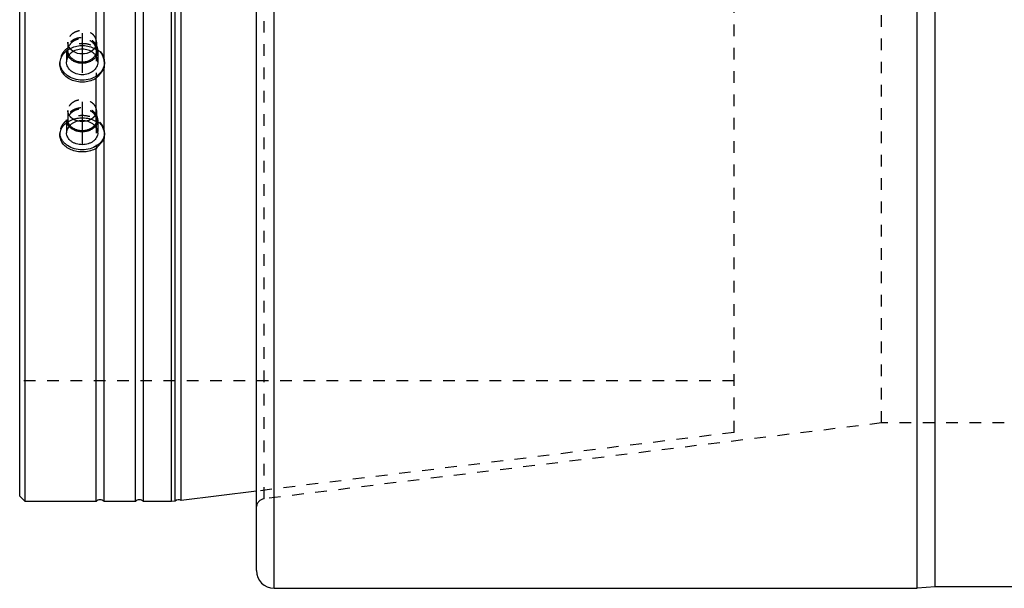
# Model space of a CAD drawing. Header units: millimetres. Extents: x -68 to 1068, y -309 to 1309.
# Tile 1 of 7: x -62 to 489, y -122 to 196. Entities that reach past the tile are written whole.
import ezdxf

# ---------------------------------------------------------------- set-up
doc = ezdxf.new("R2010")
doc.units = ezdxf.units.MM
doc.header["$LTSCALE"] = 65.185185
doc.linetypes.add('CENTER', pattern=[0.6, 0.375, -0.075, 0.075, -0.075])
doc.linetypes.add('HIDDEN', pattern=[0.2, 0.1, -0.1])
doc.layers.add('KONST.EL_MIT_GEO', color=7, linetype='CONTINUOUS')

msp = doc.modelspace()

# ---------------------------------------------------------------- linework, layer by layer
at = {"layer": 'KONST.EL_MIT_GEO', "color": 7, "linetype": 'Continuous'}
for p, q in [((80, -122.5), (80, 1122.5)), ((440, -122.5), (440, 1122.5)), ((450, -121.63), (450, 1121.63)), ((70, -112.5), (70, 1112.5)), ((-62.5, -71), (-62.5, 1071)), ((-59.5, -74), (-59.5, 1074)), ((2.26, -74), (2.26, 1074)), ((6.74, -74), (6.74, 1074)), ((22.5, -74), (22.5, 1074)), ((24.51, -73.75), (24.51, 1073.75)), ((27.88, -73.34), (27.88, 1073.34)), ((-15.26, 172.86), (-15.26, 547.48)), ((-19.74, 178.84), (-19.74, 540.26)), ((-15.26, 133), (-15.26, 168.68)), ((-19.74, 138.6), (-19.74, 162.79)), ((-39.89, 131.06), (-39.89, 131.08)), ((-15.26, -74), (-15.26, 129.09)), ((-15.11, 131.08), (-15.11, 131.06)), ((-19.74, -74), (-19.74, 123.59)), ((-59.5, -74), (-62.5, -71)), ((70, -68.17), (27.88, -73.34)), ((-19.74, -74), (-59.5, -74)), ((2.26, -74), (-15.26, -74)), ((22.5, -74), (6.74, -74)), ((24.51, -73.75), (22.5, -74)), ((80, -122.5), (440, -122.5)), ((450, -121.63), (440, -122.5)), ((550, -121.63), (450, -121.63))]:
    msp.add_line(p, q, dxfattribs=at)
at = {"layer": 'KONST.EL_MIT_GEO', "color": 8, "linetype": 'HIDDEN'}
for p, q in [((74.39, -72.44), (74.39, 1072.44)), ((337.5, -35.32), (337.5, 1035.32)), ((420, -30), (420, 1030)), ((-35.5, 182.93), (-35.5, 178.34)), ((-19.5, 182.93), (-19.5, 178.34)), ((-36.25, 178.34), (-36.25, 171.91)), ((-19.74, 178.84), (-19.74, 162.79)), ((-18.75, 178.34), (-18.75, 171.91)), ((-40, 171.91), (-40, 170.77)), ((-15.26, 172.86), (-15.26, 168.68)), ((-15, 171.91), (-15, 170.77)), ((-35.5, 144.67), (-35.5, 139.52)), ((-19.5, 144.67), (-19.5, 139.52)), ((-36.25, 139.52), (-36.25, 132.33)), ((-19.74, 138.6), (-19.74, 123.59)), ((-18.75, 139.52), (-18.75, 132.33)), ((-40, 132.33), (-40, 131.04)), ((-15.26, 133), (-15.26, 129.09)), ((-15, 132.33), (-15, 131.04)), ((337.5, -6.5), (-62.5, -6.5)), ((420, -30), (74.39, -72.44)), ((580, -30), (420, -30)), ((337.5, -35.32), (70, -68.17))]:
    msp.add_line(p, q, dxfattribs=at)
at = {"layer": 'KONST.EL_MIT_GEO', "color": 2, "linetype": 'CENTER'}
for p, q in [((-27.5, 187.93), (-27.5, 165.77)), ((-27.5, 149.67), (-27.5, 126.04))]:
    msp.add_line(p, q, dxfattribs=at)
at = {"layer": 'KONST.EL_MIT_GEO', "color": 8, "linetype": 'HIDDEN'}
for centre, radius, start, end in [((-30.38, 178.34), 5.87, 180.0006, 182.1178), ((-30.13, 178.34), 5.37, 176.258, 179.9979), ((-24.88, 178.34), 5.38, 0.0045, 5.2327), ((-31.6, 171.91), 8.4, 180.0021, 183.8936), ((-23.4, 171.91), 8.4, 356.1125, 359.9979), ((-30.75, 139.53), 4.75, 180.0464, 192.2781), ((-24.33, 139.55), 4.84, 346.1219, 348.8666), ((-24.24, 139.53), 4.74, 348.8614, 359.9654), ((-23.95, 139.53), 5.2, 347.916, 359.9557), ((-32.65, 132.33), 7.35, 180.0042, 185.0363), ((-22.35, 132.33), 7.35, 354.9887, 359.9959), ((75, -77.4), 5, 97, 180)]:
    msp.add_arc(centre, radius, start, end, dxfattribs=at)
at = {"layer": 'KONST.EL_MIT_GEO', "color": 7, "linetype": 'Continuous'}
for centre, radius, start, end in [((-31.57, 171.92), 8.43, 183.8936, 186.8559), ((-23.53, 170.76), 8.53, 0.0641, 14.288), ((-23.45, 171.92), 8.45, 352.238, 353.1444), ((-23.43, 171.92), 8.43, 353.1441, 356.1125), ((-23.44, 170.77), 8.44, 345.6361, 359.9675), ((-32.58, 132.33), 7.42, 185.0404, 189.7548), ((-22.41, 131.05), 7.41, 344.6661, 359.9463), ((-22.41, 132.33), 7.42, 350.2452, 354.9845), ((-17.5, -76), 3, 41.8103, 138.1897), ((4.5, -76), 3, 41.8103, 138.1897), ((26.5, -76), 3, 62.5064, 131.4936), ((80, -112.5), 10, 180, 270)]:
    msp.add_arc(centre, radius, start, end, dxfattribs=at)
at = {"layer": 'KONST.EL_MIT_GEO', "color": 8, "linetype": 'HIDDEN'}
for points, knots in [([(-19.5, 182.93), (-19.5, 183.36), (-19.61, 184.23), (-20.07, 185.47), (-20.82, 186.61), (-22.18, 187.96), (-24.43, 189.16), (-27.5, 189.64), (-30.57, 189.16), (-32.82, 187.96), (-34.18, 186.61), (-34.93, 185.47), (-35.39, 184.23), (-35.5, 183.36), (-35.5, 182.93)], [0, 0, 0, 0, 0.05639, 0.113797, 0.17304, 0.234598, 0.364165, 0.5, 0.635835, 0.765402, 0.82696, 0.886203, 0.94361, 1, 1, 1, 1]), ([(-15, 171.91), (-15, 172.58), (-15.16, 173.94), (-15.89, 175.89), (-17.07, 177.67), (-18.64, 179.23), (-20.55, 180.5), (-23.46, 181.77), (-27.5, 182.41), (-31.54, 181.77), (-34.45, 180.5), (-36.36, 179.23), (-37.93, 177.67), (-39.11, 175.89), (-39.84, 173.94), (-40, 172.58), (-40, 171.91)], [0, 0, 0, 0, 0.056331, 0.113679, 0.17286, 0.234353, 0.298256, 0.364307, 0.5, 0.635693, 0.701744, 0.765647, 0.82714, 0.886321, 0.943669, 1, 1, 1, 1]), ([(-18.75, 178.34), (-18.75, 178.81), (-18.87, 179.76), (-19.37, 181.12), (-20.2, 182.37), (-21.69, 183.84), (-24.15, 185.16), (-27.5, 185.69), (-30.85, 185.16), (-33.31, 183.84), (-34.8, 182.37), (-35.63, 181.12), (-36.13, 179.76), (-36.25, 178.81), (-36.25, 178.34)], [0, 0, 0, 0, 0.05639, 0.113797, 0.17304, 0.234598, 0.364165, 0.5, 0.635835, 0.765402, 0.82696, 0.886203, 0.94361, 1, 1, 1, 1]), ([(-34.99, 180.63), (-35.16, 180.99), (-35.41, 181.75), (-35.5, 182.54), (-35.5, 182.93)], [0, 0, 0, 0, 0.503741, 1, 1, 1, 1]), ([(-19.52, 178.83), (-19.56, 179.24), (-19.73, 180.07), (-20.46, 181.64), (-22.05, 183.34), (-24.63, 184.62), (-27.59, 185.04), (-30.53, 184.57), (-33.08, 183.25), (-34.63, 181.52), (-35.31, 179.93), (-35.46, 179.1), (-35.49, 178.69)], [0, 0, 0, 0, 0.056459, 0.114186, 0.235192, 0.365122, 0.50071, 0.63612, 0.765595, 0.886087, 0.943631, 1, 1, 1, 1]), ([(-19.5, 182.93), (-19.5, 182.54), (-19.59, 181.75), (-19.84, 180.99), (-20.01, 180.63)], [0, 0, 0, 0, 0.496259, 1, 1, 1, 1]), ([(-35.32, 175.13), (-35.6, 175.58), (-36.05, 176.55), (-36.23, 177.6), (-36.25, 178.12)], [0, 0, 0, 0, 0.506058, 1, 1, 1, 1]), ([(-34.87, 175.78), (-35.07, 176.18), (-35.39, 177.01), (-35.5, 177.9), (-35.5, 178.34)], [0, 0, 0, 0, 0.504644, 1, 1, 1, 1]), ([(-34.27, 179.43), (-34.34, 179.53), (-34.61, 179.9), (-34.85, 180.31), (-34.99, 180.63)], [0, 0, 0, 0, 0.253687, 1, 1, 1, 1]), ([(-32.49, 177.8), (-32.66, 177.92), (-33.32, 178.38), (-33.9, 178.96), (-34.27, 179.43)], [0, 0, 0, 0, 0.256686, 1, 1, 1, 1]), ([(-20.73, 179.43), (-20.85, 179.27), (-21.37, 178.66), (-22, 178.14), (-22.51, 177.8)], [0, 0, 0, 0, 0.244207, 1, 1, 1, 1]), ([(-20.01, 180.63), (-20.05, 180.53), (-20.26, 180.11), (-20.52, 179.71), (-20.73, 179.43)], [0, 0, 0, 0, 0.246875, 1, 1, 1, 1]), ([(-19.5, 178.34), (-19.5, 177.9), (-19.61, 177.01), (-19.93, 176.18), (-20.13, 175.78)], [0, 0, 0, 0, 0.495356, 1, 1, 1, 1]), ([(-18.75, 178.34), (-18.75, 177.78), (-18.91, 176.65), (-19.38, 175.61), (-19.68, 175.13)], [0, 0, 0, 0, 0.493869, 1, 1, 1, 1]), ([(-19.5, 144.67), (-19.5, 145.07), (-19.61, 145.89), (-20.24, 147.47), (-21.82, 149.2), (-24.45, 150.5), (-27.5, 150.95), (-30.55, 150.5), (-33.18, 149.2), (-34.76, 147.47), (-35.39, 145.89), (-35.5, 145.07), (-35.5, 144.67)], [0, 0, 0, 0, 0.054335, 0.11007, 0.228989, 0.360411, 0.5, 0.639589, 0.771011, 0.88993, 0.945665, 1, 1, 1, 1]), ([(-18.75, 139.52), (-18.75, 139.96), (-18.87, 140.86), (-19.38, 142.13), (-20.2, 143.3), (-21.3, 144.32), (-22.64, 145.15), (-24.68, 145.98), (-27.5, 146.4), (-30.32, 145.98), (-32.36, 145.15), (-33.7, 144.32), (-34.8, 143.3), (-35.62, 142.13), (-36.13, 140.86), (-36.25, 139.96), (-36.25, 139.52)], [0, 0, 0, 0, 0.05421, 0.109817, 0.167917, 0.229122, 0.29352, 0.360732, 0.5, 0.639268, 0.70648, 0.770878, 0.832083, 0.890183, 0.94579, 1, 1, 1, 1]), ([(-19.5, 139.52), (-19.5, 139.93), (-19.61, 140.74), (-20.24, 142.33), (-21.82, 144.06), (-24.45, 145.36), (-27.5, 145.81), (-30.55, 145.36), (-33.18, 144.06), (-34.76, 142.33), (-35.39, 140.74), (-35.5, 139.93), (-35.5, 139.52)], [0, 0, 0, 0, 0.054335, 0.11007, 0.228989, 0.360411, 0.5, 0.639589, 0.771011, 0.88993, 0.945665, 1, 1, 1, 1]), ([(-34.76, 142.1), (-35, 142.49), (-35.37, 143.32), (-35.5, 144.22), (-35.5, 144.67)], [0, 0, 0, 0, 0.50763, 1, 1, 1, 1]), ([(-19.5, 144.67), (-19.5, 144.22), (-19.63, 143.32), (-20, 142.49), (-20.24, 142.1)], [0, 0, 0, 0, 0.49237, 1, 1, 1, 1]), ([(-15, 132.33), (-15, 132.95), (-15.17, 134.23), (-15.9, 136.05), (-17.08, 137.72), (-19.22, 139.7), (-22.74, 141.44), (-27.5, 142.14), (-32.26, 141.44), (-35.78, 139.7), (-37.92, 137.72), (-39.1, 136.05), (-39.83, 134.23), (-40, 132.95), (-40, 132.33)], [0, 0, 0, 0, 0.054263, 0.109924, 0.168082, 0.229347, 0.360595, 0.5, 0.639405, 0.770653, 0.831918, 0.890076, 0.945737, 1, 1, 1, 1]), ([(-36.04, 138.08), (-36.08, 138.19), (-36.2, 138.67), (-36.25, 139.16), (-36.25, 139.52)], [0, 0, 0, 0, 0.252084, 1, 1, 1, 1]), ([(-34.88, 135.92), (-35.15, 136.25), (-35.61, 136.93), (-35.93, 137.69), (-36.04, 138.08)], [0, 0, 0, 0, 0.509763, 1, 1, 1, 1]), ([(-34.41, 136.44), (-34.65, 136.75), (-35.06, 137.41), (-35.31, 138.15), (-35.39, 138.52)], [0, 0, 0, 0, 0.509359, 1, 1, 1, 1]), ([(-32.51, 139.89), (-32.97, 140.17), (-33.82, 140.82), (-34.5, 141.66), (-34.76, 142.1)], [0, 0, 0, 0, 0.515411, 1, 1, 1, 1]), ([(-29.79, 138.79), (-30.03, 138.85), (-30.98, 139.1), (-31.89, 139.51), (-32.51, 139.89)], [0, 0, 0, 0, 0.25679, 1, 1, 1, 1]), ([(-22.49, 139.89), (-22.7, 139.76), (-23.55, 139.29), (-24.49, 138.96), (-25.21, 138.79)], [0, 0, 0, 0, 0.243361, 1, 1, 1, 1]), ([(-20.24, 142.1), (-20.5, 141.66), (-21.18, 140.82), (-22.03, 140.17), (-22.49, 139.89)], [0, 0, 0, 0, 0.484588, 1, 1, 1, 1]), ([(-19.64, 138.39), (-19.68, 138.21), (-19.89, 137.52), (-20.26, 136.87), (-20.59, 136.44)], [0, 0, 0, 0, 0.244332, 1, 1, 1, 1]), ([(-18.87, 138.44), (-18.96, 137.99), (-19.28, 137.09), (-19.81, 136.3), (-20.12, 135.92)], [0, 0, 0, 0, 0.48923, 1, 1, 1, 1])]:
    msp.add_open_spline(points, degree=3, knots=knots, dxfattribs=at)
at = {"layer": 'KONST.EL_MIT_GEO', "color": 7, "linetype": 'Continuous'}
for points, knots in [([(-40, 170.77), (-40, 171.73), (-39.65, 173.7), (-38.18, 176.37), (-35.88, 178.59), (-32.95, 180.19), (-29.62, 181.07), (-26.13, 181.16), (-22.74, 180.45), (-20.67, 179.45), (-19.74, 178.84)], [0, 0, 0, 0, 0.110421, 0.225018, 0.345903, 0.473145, 0.605082, 0.738949, 0.87156, 1, 1, 1, 1]), ([(-18.75, 171.91), (-18.75, 172.38), (-18.87, 173.33), (-19.37, 174.7), (-20.2, 175.95), (-21.69, 177.42), (-24.15, 178.73), (-27.5, 179.26), (-30.85, 178.73), (-33.31, 177.42), (-34.8, 175.95), (-35.63, 174.7), (-36.13, 173.33), (-36.25, 172.38), (-36.25, 171.91)], [0, 0, 0, 0, 0.05639, 0.113797, 0.17304, 0.234598, 0.364165, 0.5, 0.635835, 0.765402, 0.82696, 0.886203, 0.94361, 1, 1, 1, 1]), ([(-19.74, 178.84), (-19.49, 178.84), (-18.95, 178.68), (-17.92, 178.03), (-16.8, 176.75), (-15.83, 174.91), (-15.41, 173.55), (-15.26, 172.86)], [0, 0, 0, 0, 0.095301, 0.208432, 0.461765, 0.730017, 1, 1, 1, 1]), ([(-15.08, 170.78), (-15.16, 170.15), (-15.48, 168.9), (-16.35, 167.15), (-17.6, 165.57), (-19.74, 163.71), (-23.09, 162.09), (-27.58, 161.45), (-32.06, 162.14), (-35.39, 163.8), (-37.5, 165.67), (-38.72, 167.27), (-39.57, 169.03), (-39.86, 170.29), (-39.94, 170.91)], [0, 0, 0, 0, 0.056389, 0.114135, 0.173817, 0.23572, 0.365372, 0.500437, 0.635396, 0.764777, 0.826519, 0.886051, 0.943678, 1, 1, 1, 1]), ([(-18.75, 171.91), (-18.75, 171.44), (-18.87, 170.49), (-19.37, 169.13), (-20.2, 167.88), (-21.69, 166.41), (-24.15, 165.1), (-27.5, 164.57), (-30.85, 165.1), (-33.31, 166.41), (-34.8, 167.88), (-35.63, 169.13), (-36.13, 170.49), (-36.25, 171.44), (-36.25, 171.91)], [0, 0, 0, 0, 0.05639, 0.113797, 0.17304, 0.234598, 0.364165, 0.5, 0.635835, 0.765402, 0.82696, 0.886203, 0.94361, 1, 1, 1, 1]), ([(-19.68, 175.13), (-20.05, 174.52), (-21.01, 173.39), (-22.89, 172.14), (-25.11, 171.35), (-27.5, 171.08), (-29.89, 171.35), (-32.11, 172.14), (-33.99, 173.39), (-34.95, 174.52), (-35.32, 175.13)], [0, 0, 0, 0, 0.116525, 0.239577, 0.368205, 0.5, 0.631795, 0.760423, 0.883475, 1, 1, 1, 1]), ([(-20.13, 175.78), (-20.44, 175.18), (-21.3, 174.05), (-23.07, 172.77), (-25.19, 171.97), (-27.5, 171.69), (-29.81, 171.97), (-31.93, 172.77), (-33.7, 174.05), (-34.56, 175.18), (-34.87, 175.78)], [0, 0, 0, 0, 0.115871, 0.238646, 0.367552, 0.5, 0.632448, 0.761354, 0.884129, 1, 1, 1, 1]), ([(-19.74, 162.79), (-20.67, 162.19), (-22.75, 161.22), (-26.13, 160.54), (-29.62, 160.62), (-32.95, 161.47), (-35.88, 163.03), (-38.18, 165.21), (-39.66, 167.85), (-40, 169.81), (-40, 170.77)], [0, 0, 0, 0, 0.128386, 0.261425, 0.395887, 0.528167, 0.655237, 0.775519, 0.88954, 1, 1, 1, 1]), ([(-15.26, 168.68), (-15.41, 168.19), (-15.87, 167.2), (-16.93, 165.81), (-18.04, 164.65), (-19.02, 163.64), (-19.51, 163.08), (-19.74, 162.79)], [0, 0, 0, 0, 0.205801, 0.43349, 0.701706, 0.850274, 1, 1, 1, 1]), ([(-40, 131.04), (-40, 131.94), (-39.65, 133.8), (-38.16, 136.3), (-35.86, 138.38), (-32.94, 139.87), (-29.61, 140.69), (-26.13, 140.77), (-22.75, 140.11), (-20.68, 139.18), (-19.74, 138.6)], [0, 0, 0, 0, 0.10567, 0.216936, 0.336584, 0.464603, 0.598747, 0.735394, 0.870413, 1, 1, 1, 1]), ([(-18.75, 132.33), (-18.75, 132.76), (-18.87, 133.66), (-19.38, 134.93), (-20.2, 136.1), (-21.3, 137.12), (-22.64, 137.95), (-24.68, 138.78), (-27.5, 139.2), (-30.32, 138.78), (-32.36, 137.95), (-33.7, 137.12), (-34.8, 136.1), (-35.62, 134.93), (-36.13, 133.66), (-36.25, 132.76), (-36.25, 132.33)], [0, 0, 0, 0, 0.05421, 0.109817, 0.167917, 0.229122, 0.29352, 0.360732, 0.5, 0.639268, 0.70648, 0.770878, 0.832083, 0.890183, 0.94579, 1, 1, 1, 1]), ([(-19.74, 138.6), (-19.49, 138.62), (-18.95, 138.52), (-18.21, 138.11), (-17.5, 137.5), (-16.65, 136.48), (-15.83, 134.97), (-15.42, 133.67), (-15.26, 133)], [0, 0, 0, 0, 0.096513, 0.209283, 0.332711, 0.462476, 0.730581, 1, 1, 1, 1]), ([(-18.75, 132.33), (-18.75, 131.89), (-18.87, 130.99), (-19.38, 129.72), (-20.2, 128.55), (-21.3, 127.53), (-22.64, 126.7), (-24.68, 125.87), (-27.5, 125.45), (-30.32, 125.87), (-32.36, 126.7), (-33.7, 127.53), (-34.8, 128.55), (-35.62, 129.72), (-36.13, 130.99), (-36.25, 131.89), (-36.25, 132.33)], [0, 0, 0, 0, 0.05421, 0.109817, 0.167917, 0.229122, 0.29352, 0.360732, 0.5, 0.639268, 0.70648, 0.770878, 0.832083, 0.890183, 0.94579, 1, 1, 1, 1]), ([(-20.12, 135.92), (-20.52, 135.44), (-21.51, 134.54), (-23.29, 133.57), (-25.33, 132.96), (-27.5, 132.75), (-29.67, 132.96), (-31.71, 133.57), (-33.49, 134.54), (-34.48, 135.44), (-34.88, 135.92)], [0, 0, 0, 0, 0.115455, 0.238487, 0.367578, 0.5, 0.632422, 0.761513, 0.884545, 1, 1, 1, 1]), ([(-20.59, 136.44), (-20.95, 135.96), (-21.85, 135.09), (-23.52, 134.13), (-25.44, 133.53), (-27.5, 133.33), (-29.56, 133.53), (-31.48, 134.13), (-33.15, 135.09), (-34.05, 135.96), (-34.41, 136.44)], [0, 0, 0, 0, 0.114877, 0.237725, 0.367063, 0.5, 0.632937, 0.762275, 0.885123, 1, 1, 1, 1]), ([(-15.26, 133), (-15.22, 132.84), (-15.07, 132.2), (-15, 131.53), (-15, 131.04)], [0, 0, 0, 0, 0.252189, 1, 1, 1, 1]), ([(-19.74, 123.59), (-21.65, 122.44), (-25.06, 121.46), (-29.61, 121.56), (-32.93, 122.35), (-35.85, 123.8), (-38.16, 125.82), (-39.65, 128.3), (-40, 130.14), (-40, 131.04)], [0, 0, 0, 0, 0.263808, 0.40136, 0.536129, 0.664192, 0.783369, 0.894147, 1, 1, 1, 1]), ([(-15.11, 131.06), (-15.21, 130.49), (-15.55, 129.34), (-16.45, 127.74), (-17.7, 126.3), (-19.82, 124.61), (-23.12, 123.14), (-27.5, 122.55), (-31.88, 123.14), (-35.18, 124.61), (-37.3, 126.3), (-38.55, 127.74), (-39.45, 129.34), (-39.79, 130.49), (-39.89, 131.06)], [0, 0, 0, 0, 0.054303, 0.110505, 0.169307, 0.231012, 0.362074, 0.5, 0.637926, 0.768988, 0.830693, 0.889495, 0.945697, 1, 1, 1, 1]), ([(-15.26, 129.09), (-15.41, 128.64), (-15.89, 127.75), (-16.95, 126.5), (-18.05, 125.42), (-19.02, 124.44), (-19.51, 123.89), (-19.74, 123.59)], [0, 0, 0, 0, 0.196142, 0.419081, 0.689663, 0.842829, 1, 1, 1, 1])]:
    msp.add_open_spline(points, degree=3, knots=knots, dxfattribs=at)
for points in [[(-22.51, 177.8), (-23.96, 176.86), (-27.5, 175.89), (-31.04, 176.86), (-32.49, 177.8)], [(-25.21, 138.79), (-26.7, 138.45), (-28.3, 138.45), (-29.79, 138.79)]]:
    msp.add_open_spline(points, degree=3, dxfattribs=at)

doc.saveas('drawing.dxf')
